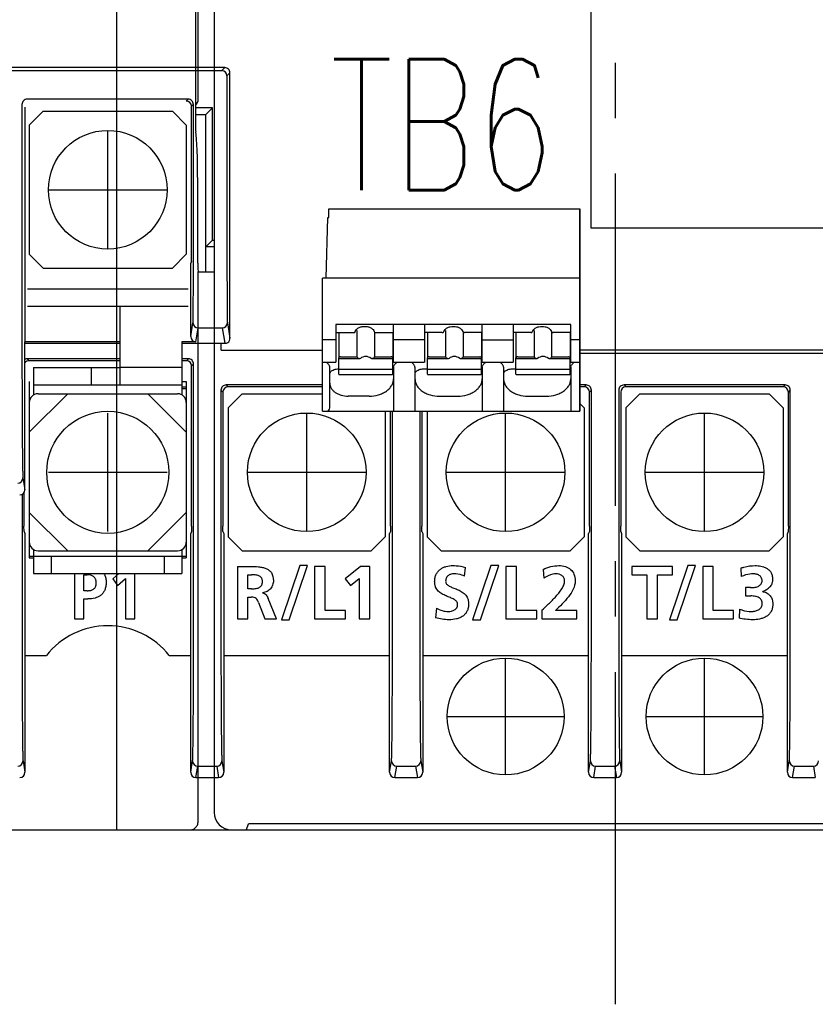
# Model space of a CAD drawing. Header units: millimetres. Extents: x 35 to 881, y -220 to 647.
# Tile 13 of 41: x 334 to 380, y 140 to 196. Entities that reach past the tile are written whole.
import ezdxf

# ---------------------------------------------------------------- set-up
doc = ezdxf.new("R2010")
doc.units = ezdxf.units.MM
doc.linetypes.add('CENTER2', pattern=[28.575, 19.05, -3.175, 3.175, -3.175])
for name, color, linetype in [('10', 3, 'CONTINUOUS'), ('16', 7, 'CENTER2'), ('17', 6, 'CONTINUOUS'), ('19', 2, 'CONTINUOUS')]:
    doc.layers.add(name, color=color, linetype=linetype)
doc.styles.add('STANDARD1', font='romans.shx', dxfattribs={"width": 0.7, "bigfont": 'extfont.shx'})

msp = doc.modelspace()

# ---------------------------------------------------------------- linework, layer by layer
at = {"layer": '10'}
for p, q in [((345.515, 225.639), (345.515, 150.572)), ((344.596, 191.468), (344.596, 207.319)), ((339.937, 149.574), (339.937, 197.557)), ((344.433, 196.963), (344.436, 190.069)), ((345.409, 190.968), (344.436, 190.968)), ((345.409, 190.968), (345.015, 190.574)), ((345.409, 183.377), (345.409, 190.968)), ((345.015, 190.574), (344.436, 190.574)), ((345.015, 190.574), (345.015, 181.574)), ((344.569, 182.069), (344.567, 186.746)), ((345.041, 183.009), (345.409, 183.377)), ((345.515, 183.009), (345.041, 183.009)), ((345.041, 181.574), (345.041, 183.009)), ((345.409, 183.377), (345.515, 183.377)), ((344.596, 181.574), (345.515, 181.574)), ((344.596, 150.074), (344.596, 181.574)), ((347.368, 149.589), (347.48, 149.925)), ((411.55, 149.925), (347.48, 149.925)), ((315.515, 149.574), (421.515, 149.574))]:
    msp.add_line(p, q, dxfattribs=at)
for centre, major_axis, ratio, start_param, end_param in [((344.095, 191.468), (0.475, -0.158), 0.998478, -0.500756, 0.32105), ((344.462, 190.074), (0, 0.5), 0.052408, -4.703662, -3.431657), ((344.41, 186.72), (0, 3), 0.052408, -1.56207, -0.290065), ((344.595, 182.074), (0, 0.5), 0.052408, -4.703662, -3.141593), ((346.516, 150.575), (0.709, 0.709), 0.997265, -3.925621, -2.357564), ((347.068, 149.589), (0.3, 0), 0.052408, -1.570796, -0.017453)]:
    msp.add_ellipse(centre, major_axis=major_axis, ratio=ratio, start_param=start_param, end_param=end_param, dxfattribs=at)
msp.add_open_spline([(344.121, 149.574), (344.148, 149.574), (344.203, 149.578), (344.283, 149.601), (344.36, 149.639), (344.433, 149.693), (344.498, 149.765), (344.551, 149.854), (344.587, 149.959), (344.596, 150.035), (344.596, 150.074)], degree=3, knots=[0, 0, 0, 0, 0.105984, 0.213782, 0.325303, 0.442597, 0.567814, 0.702797, 0.847901, 1, 1, 1, 1], dxfattribs=at)
at = {"layer": '16'}
msp.add_line((368.515, 139.574), (368.515, 287.574), dxfattribs=at)
at = {"layer": '17'}
for p, q in [((367.114, 184.074), (367.114, 199.064)), ((346.115, 193.274), (321.315, 193.274)), ((321.483, 193.105), (345.946, 193.105)), ((346.115, 193.274), (345.946, 193.105)), ((346.415, 192.974), (346.246, 192.805)), ((346.246, 192.805), (346.246, 181.348)), ((346.415, 177.774), (346.415, 192.974)), ((344.019, 191.466), (334.796, 191.466)), ((344.019, 191.466), (343.91, 191.357)), ((334.496, 191.166), (334.496, 176.444)), ((334.651, 191.011), (334.651, 177.557)), ((344.319, 191.166), (344.21, 191.057)), ((344.21, 182.164), (344.21, 191.057)), ((344.319, 181.348), (344.319, 191.166)), ((334.915, 189.974), (335.715, 190.774)), ((335.715, 190.774), (343.115, 190.774)), ((343.115, 190.774), (343.915, 189.974)), ((334.915, 189.974), (334.915, 182.574)), ((339.415, 182.874), (339.415, 189.674)), ((343.915, 189.974), (343.915, 182.574)), ((336.015, 186.274), (342.815, 186.274)), ((352.09, 184.674), (352.09, 185.174)), ((352.09, 185.174), (366.475, 185.174)), ((366.475, 185.174), (366.475, 173.574)), ((366.475, 173.574), (366.475, 185.174)), ((351.931, 181.2), (352.017, 184.674)), ((352.017, 184.674), (352.09, 184.674)), ((382.864, 184.074), (367.114, 184.074)), ((335.715, 181.774), (334.915, 182.574)), ((343.915, 182.574), (343.115, 181.774)), ((335.715, 181.774), (343.115, 181.774)), ((344.21, 182.164), (344.165, 182.074)), ((344.165, 177.858), (344.165, 182.074)), ((351.715, 173.574), (351.715, 181.2)), ((366.475, 181.2), (351.715, 181.2)), ((344.015, 180.574), (334.815, 180.574)), ((344.015, 179.574), (334.815, 179.574)), ((340.115, 175.074), (340.115, 179.574)), ((344.165, 177.858), (344.297, 178.651)), ((346.269, 178.651), (346.415, 177.774)), ((365.945, 178.544), (352.485, 178.544)), ((352.49, 178.554), (352.49, 176.391)), ((355.79, 176.391), (355.79, 178.554)), ((357.57, 178.554), (357.57, 176.391)), ((360.87, 176.391), (360.87, 178.554)), ((362.65, 178.554), (362.65, 176.391)), ((365.95, 176.391), (365.95, 178.554)), ((344.465, 177.557), (344.597, 178.352)), ((344.597, 178.352), (345.969, 178.352)), ((345.969, 178.352), (346.115, 177.474)), ((352.49, 178.087), (353.566, 178.087)), ((352.65, 178.087), (352.65, 176.647)), ((353.566, 178.087), (353.571, 178.088)), ((353.687, 178.195), (353.687, 176.703)), ((354.714, 178.087), (354.708, 178.088)), ((354.712, 176.703), (354.712, 178.087)), ((354.714, 178.087), (355.79, 178.087)), ((355.75, 178.087), (355.75, 176.647)), ((358.587, 178.087), (357.57, 178.087)), ((357.73, 178.087), (357.73, 176.647)), ((358.587, 178.087), (358.598, 178.088)), ((358.638, 178.102), (358.643, 178.104)), ((358.643, 178.104), (358.659, 178.118)), ((358.659, 178.118), (358.676, 178.142)), ((358.676, 178.142), (358.682, 178.156)), ((358.682, 178.156), (358.682, 178.156)), ((358.767, 178.2), (358.767, 176.703)), ((359.757, 178.156), (359.757, 178.156)), ((359.789, 178.11), (359.797, 178.104)), ((359.792, 176.703), (359.792, 178.108)), ((359.797, 178.104), (359.803, 178.1)), ((359.846, 178.088), (359.852, 178.087)), ((360.87, 178.087), (359.852, 178.087)), ((360.83, 178.087), (360.83, 176.647)), ((363.667, 178.087), (362.65, 178.087)), ((362.81, 178.087), (362.81, 176.647)), ((363.667, 178.087), (363.678, 178.088)), ((363.718, 178.102), (363.723, 178.104)), ((363.723, 178.104), (363.739, 178.118)), ((363.739, 178.118), (363.756, 178.142)), ((363.756, 178.142), (363.762, 178.156)), ((363.762, 178.156), (363.762, 178.156)), ((363.847, 178.198), (363.847, 176.703)), ((364.837, 178.156), (364.837, 178.156)), ((364.869, 178.11), (364.877, 178.104)), ((364.872, 176.703), (364.872, 178.108)), ((364.877, 178.104), (364.883, 178.1)), ((364.926, 178.088), (364.932, 178.087)), ((365.95, 178.087), (364.932, 178.087)), ((365.91, 178.087), (365.91, 176.647)), ((334.665, 177.474), (334.651, 177.557)), ((340.115, 177.557), (334.651, 177.557)), ((334.665, 169.074), (334.665, 177.474)), ((334.665, 177.474), (340.115, 177.474)), ((344.465, 177.557), (343.665, 177.557)), ((343.665, 177.557), (343.665, 174.506)), ((343.665, 177.474), (346.115, 177.474)), ((345.915, 177.074), (345.915, 177.474)), ((352.49, 177.663), (351.715, 177.663)), ((357.57, 177.663), (355.79, 177.663)), ((360.87, 177.663), (362.65, 177.663)), ((366.475, 177.663), (365.95, 177.663)), ((345.915, 177.074), (351.715, 177.074)), ((352.75, 176.703), (353.687, 176.703)), ((354.712, 176.703), (355.65, 176.703)), ((357.83, 176.703), (358.767, 176.703)), ((359.792, 176.703), (360.73, 176.703)), ((362.91, 176.703), (363.847, 176.703)), ((364.872, 176.703), (365.81, 176.703)), ((404.315, 177.074), (366.475, 177.074)), ((366.475, 176.909), (414.351, 176.909)), ((334.801, 176.583), (334.91, 176.474)), ((340.115, 176.583), (334.801, 176.583)), ((340.115, 176.474), (334.91, 176.474)), ((344.029, 176.583), (343.665, 176.583)), ((343.92, 176.474), (343.665, 176.474)), ((344.029, 176.583), (343.92, 176.474)), ((344.329, 176.283), (344.22, 176.174)), ((344.22, 166.984), (344.22, 176.174)), ((344.329, 160.217), (344.329, 176.283)), ((351.715, 176.391), (352.49, 176.391)), ((352.65, 175.696), (352.65, 176.633)), ((353.845, 176.588), (352.65, 176.588)), ((353.891, 176.597), (353.845, 176.588)), ((354.555, 176.588), (354.508, 176.597)), ((355.75, 176.588), (354.555, 176.588)), ((355.75, 176.633), (355.75, 176.588)), ((355.75, 175.696), (355.75, 176.567)), ((355.79, 176.391), (357.57, 176.391)), ((357.73, 175.696), (357.73, 176.633)), ((358.925, 176.588), (357.73, 176.588)), ((358.971, 176.597), (358.925, 176.588)), ((359.635, 176.588), (359.588, 176.597)), ((360.83, 176.588), (359.635, 176.588)), ((360.83, 176.633), (360.83, 176.588)), ((360.83, 175.696), (360.83, 176.567)), ((360.87, 176.391), (362.65, 176.391)), ((362.81, 175.696), (362.81, 176.633)), ((364.005, 176.588), (362.81, 176.588)), ((364.051, 176.597), (364.005, 176.588)), ((364.715, 176.588), (364.668, 176.597)), ((365.91, 176.588), (364.715, 176.588)), ((365.91, 176.633), (365.91, 176.588)), ((365.91, 175.696), (365.91, 176.567)), ((365.95, 176.391), (366.475, 176.391)), ((335.165, 176.074), (335.165, 174.506)), ((335.165, 176.074), (340.115, 176.074)), ((338.478, 175.074), (338.478, 176.074)), ((343.665, 176.074), (340.115, 176.074)), ((352.14, 173.774), (352.14, 176.101)), ((352.64, 176.008), (352.65, 176.008)), ((355.75, 175.968), (352.65, 175.968)), ((352.65, 175.696), (352.659, 175.689)), ((352.659, 175.689), (355.74, 175.689)), ((355.741, 175.689), (355.75, 175.696)), ((355.79, 176.101), (355.79, 173.574)), ((357.02, 176.101), (357.02, 173.574)), ((357.52, 176.008), (357.73, 176.008)), ((360.83, 175.968), (357.73, 175.968)), ((357.73, 175.696), (357.739, 175.689)), ((357.739, 175.689), (360.82, 175.689)), ((360.821, 175.689), (360.83, 175.696)), ((360.87, 176.101), (360.87, 173.574)), ((362.1, 176.101), (362.1, 173.574)), ((362.6, 176.008), (362.81, 176.008)), ((365.91, 175.968), (362.81, 175.968)), ((362.81, 175.696), (362.819, 175.689)), ((362.819, 175.689), (365.9, 175.689)), ((365.901, 175.689), (365.91, 175.696)), ((365.95, 176.101), (365.95, 173.574)), ((334.915, 175.274), (334.915, 165.174)), ((343.665, 175.074), (335.165, 175.074)), ((343.665, 175.274), (343.915, 175.274)), ((343.915, 175.274), (343.915, 165.174)), ((351.715, 175.083), (346.201, 175.083)), ((346.201, 175.083), (346.31, 174.974)), ((366.829, 175.083), (366.475, 175.083)), ((366.829, 175.083), (366.72, 174.974)), ((378.229, 175.083), (369.001, 175.083)), ((369.001, 175.083), (369.11, 174.974)), ((378.229, 175.083), (378.12, 174.974)), ((334.915, 172.374), (337.115, 174.574)), ((335.415, 174.574), (343.415, 174.574)), ((343.915, 172.374), (341.715, 174.574)), ((343.665, 174.974), (343.915, 174.974)), ((343.665, 174.874), (343.915, 174.874)), ((345.901, 174.783), (346.01, 174.674)), ((345.901, 174.783), (345.901, 160.217)), ((346.01, 174.674), (346.01, 166.984)), ((351.715, 174.974), (346.31, 174.974)), ((346.315, 173.774), (347.115, 174.574)), ((347.115, 174.574), (351.715, 174.574)), ((354.39, 174.44), (353.19, 174.44)), ((358.42, 174.44), (359.47, 174.44)), ((363.5, 174.44), (364.55, 174.44)), ((366.72, 174.974), (366.475, 174.974)), ((367.129, 174.783), (367.02, 174.674)), ((367.02, 166.984), (367.02, 174.674)), ((367.129, 160.217), (367.129, 174.783)), ((368.701, 174.783), (368.701, 160.217)), ((368.81, 174.674), (368.81, 166.984)), ((378.12, 174.974), (369.11, 174.974)), ((369.115, 173.774), (369.915, 174.574)), ((369.915, 174.574), (377.315, 174.574)), ((377.315, 174.574), (378.115, 173.774)), ((378.529, 174.783), (378.42, 174.674)), ((378.42, 166.984), (378.42, 174.674)), ((378.529, 160.217), (378.529, 174.783)), ((378.529, 167.421), (378.529, 174.783)), ((366.475, 174.014), (366.715, 173.774)), ((339.415, 166.674), (339.415, 173.474)), ((346.315, 173.774), (346.315, 166.374)), ((350.815, 166.674), (350.815, 173.474)), ((351.715, 173.574), (366.475, 173.574)), ((355.315, 173.574), (355.315, 166.374)), ((355.62, 166.984), (355.62, 173.574)), ((355.729, 160.217), (355.729, 173.574)), ((357.301, 173.574), (357.301, 160.217)), ((357.41, 173.574), (357.41, 166.984)), ((357.715, 173.574), (357.715, 166.374)), ((362.215, 166.674), (362.215, 173.474)), ((366.715, 173.774), (366.715, 166.374)), ((369.115, 173.774), (369.115, 166.374)), ((373.615, 166.674), (373.615, 173.474)), ((378.115, 173.774), (378.115, 166.374)), ((336.015, 170.074), (342.815, 170.074)), ((347.415, 170.074), (354.215, 170.074)), ((358.815, 170.074), (365.615, 170.074)), ((370.215, 170.074), (377.015, 170.074)), ((334.552, 169.753), (334.665, 169.074)), ((334.501, 168.806), (334.501, 160.217)), ((334.61, 168.901), (334.61, 166.984)), ((334.915, 167.774), (337.115, 165.574)), ((343.915, 167.774), (341.715, 165.574)), ((334.612, 166.678), (334.61, 166.984)), ((334.612, 166.678), (334.665, 166.574)), ((334.665, 166.574), (334.665, 152.874)), ((344.217, 166.678), (344.165, 166.574)), ((344.165, 152.874), (344.165, 166.574)), ((344.22, 166.984), (344.217, 166.678)), ((346.012, 166.678), (346.01, 166.984)), ((346.012, 166.678), (346.065, 166.574)), ((346.065, 166.574), (346.065, 152.874)), ((355.617, 166.678), (355.565, 166.574)), ((355.565, 152.874), (355.565, 166.574)), ((355.62, 166.984), (355.617, 166.678)), ((357.412, 166.678), (357.41, 166.984)), ((357.412, 166.678), (357.465, 166.574)), ((357.465, 166.574), (357.465, 152.874)), ((367.017, 166.678), (366.965, 166.574)), ((366.965, 152.874), (366.965, 166.574)), ((367.02, 166.984), (367.017, 166.678)), ((368.812, 166.678), (368.81, 166.984)), ((368.812, 166.678), (368.865, 166.574)), ((368.865, 166.574), (368.865, 152.874)), ((378.417, 166.678), (378.365, 166.574)), ((378.365, 152.874), (378.365, 166.574)), ((378.42, 166.984), (378.417, 166.678)), ((347.115, 165.574), (346.315, 166.374)), ((355.315, 166.374), (354.515, 165.574)), ((358.515, 165.574), (357.715, 166.374)), ((366.715, 166.374), (365.915, 165.574)), ((369.915, 165.574), (369.115, 166.374)), ((378.115, 166.374), (377.315, 165.574)), ((335.165, 165.641), (335.165, 164.274)), ((335.415, 165.574), (343.415, 165.574)), ((343.665, 165.641), (343.665, 164.274)), ((347.115, 165.574), (354.515, 165.574)), ((358.515, 165.574), (365.915, 165.574)), ((369.915, 165.574), (377.315, 165.574)), ((334.915, 165.274), (343.915, 165.274)), ((334.915, 165.174), (335.165, 165.174)), ((336.165, 165.274), (336.165, 164.274)), ((342.665, 164.274), (342.665, 165.274)), ((343.665, 165.174), (343.915, 165.174)), ((335.165, 164.274), (343.665, 164.274)), ((337.507, 164.274), (337.507, 161.671)), ((340.043, 164.274), (339.701, 163.968)), ((340.97, 161.671), (340.97, 164.274)), ((346.842, 164.673), (347.588, 164.673)), ((346.842, 164.673), (346.842, 161.671)), ((350.415, 164.725), (349.366, 161.62)), ((349.813, 161.62), (350.863, 164.725)), ((350.863, 164.725), (350.415, 164.725)), ((351.873, 164.673), (351.271, 164.673)), ((351.271, 164.673), (351.271, 161.671)), ((351.873, 162.144), (351.873, 164.673)), ((353.894, 164.673), (353.016, 163.968)), ((354.427, 164.673), (353.894, 164.673)), ((354.427, 161.671), (354.427, 164.673)), ((359.861, 164.123), (359.916, 164.617)), ((361.374, 164.725), (360.324, 161.62)), ((360.772, 161.62), (361.821, 164.725)), ((361.821, 164.725), (361.374, 164.725)), ((362.831, 164.673), (362.229, 164.673)), ((362.229, 164.673), (362.229, 161.671)), ((362.831, 162.144), (362.831, 164.673)), ((364.368, 164.51), (364.415, 164.011)), ((371.78, 164.673), (369.457, 164.673)), ((369.457, 164.673), (369.457, 164.2)), ((372.659, 164.725), (371.609, 161.62)), ((371.78, 164.2), (371.78, 164.673)), ((372.057, 161.62), (373.106, 164.725)), ((373.106, 164.725), (372.659, 164.725)), ((374.116, 164.673), (373.514, 164.673)), ((373.514, 164.673), (373.514, 161.671)), ((374.116, 162.144), (374.116, 164.673)), ((375.688, 164.574), (375.722, 164.093)), ((338.049, 164.2), (338.238, 164.2)), ((338.049, 163.284), (338.049, 164.2)), ((339.701, 163.968), (339.972, 163.577)), ((339.972, 163.577), (340.428, 163.989)), ((340.428, 163.989), (340.428, 161.671)), ((347.444, 164.2), (347.642, 164.2)), ((347.444, 163.392), (347.444, 164.2)), ((353.016, 163.968), (353.317, 163.577)), ((353.317, 163.577), (353.825, 163.989)), ((353.825, 163.989), (353.825, 161.671)), ((369.457, 164.2), (370.318, 164.2)), ((370.318, 164.2), (370.318, 161.671)), ((370.92, 164.2), (371.78, 164.2)), ((370.92, 161.671), (370.92, 164.2)), ((338.238, 163.284), (338.049, 163.284)), ((347.642, 163.392), (347.444, 163.392)), ((348.287, 163.155), (348.287, 163.164)), ((376.247, 163.461), (375.971, 163.461)), ((375.971, 163.461), (375.971, 162.987)), ((376.956, 163.228), (376.956, 163.237)), ((338.049, 162.811), (338.277, 162.811)), ((338.049, 161.671), (338.049, 162.811)), ((347.444, 162.918), (347.638, 162.918)), ((347.444, 161.671), (347.444, 162.918)), ((348.055, 162.609), (348.416, 161.671)), ((349.087, 161.671), (348.606, 162.845)), ((375.971, 162.987), (376.264, 162.987)), ((353.038, 162.144), (351.873, 162.144)), ((353.038, 161.671), (353.038, 162.144)), ((358.252, 162.278), (358.196, 161.736)), ((363.997, 162.144), (362.831, 162.144)), ((363.997, 161.671), (363.997, 162.144)), ((364.299, 162.175), (364.299, 161.671)), ((366.295, 162.144), (365.069, 162.144)), ((366.295, 161.671), (366.295, 162.144)), ((375.282, 162.144), (374.116, 162.144)), ((375.282, 161.671), (375.282, 162.144)), ((375.627, 162.23), (375.593, 161.718)), ((337.507, 161.671), (338.049, 161.671)), ((340.428, 161.671), (340.97, 161.671)), ((346.842, 161.671), (347.444, 161.671)), ((348.416, 161.671), (349.087, 161.671)), ((349.366, 161.62), (349.813, 161.62)), ((351.271, 161.671), (353.038, 161.671)), ((353.825, 161.671), (354.427, 161.671)), ((360.324, 161.62), (360.772, 161.62)), ((362.229, 161.671), (363.997, 161.671)), ((364.299, 161.671), (366.295, 161.671)), ((370.318, 161.671), (370.92, 161.671)), ((371.609, 161.62), (372.057, 161.62)), ((373.514, 161.671), (375.282, 161.671)), ((334.665, 159.574), (335.892, 159.574)), ((342.938, 159.574), (344.165, 159.574)), ((346.065, 159.574), (355.565, 159.574)), ((357.465, 159.574), (366.965, 159.574)), ((362.215, 152.724), (362.215, 159.424)), ((368.865, 159.574), (378.365, 159.574)), ((373.615, 152.724), (373.615, 159.424)), ((358.865, 156.074), (365.565, 156.074)), ((370.265, 156.074), (376.965, 156.074)), ((334.556, 153.526), (334.665, 152.874)), ((344.165, 152.874), (344.273, 153.526)), ((344.465, 152.574), (344.573, 153.227)), ((344.573, 153.227), (345.656, 153.227)), ((345.656, 153.227), (345.765, 152.574)), ((345.956, 153.526), (346.065, 152.874)), ((355.565, 152.874), (355.673, 153.526)), ((355.865, 152.574), (355.973, 153.227)), ((355.973, 153.227), (357.056, 153.227)), ((357.056, 153.227), (357.165, 152.574)), ((357.356, 153.526), (357.465, 152.874)), ((366.965, 152.874), (367.073, 153.526)), ((367.265, 152.574), (367.373, 153.227)), ((367.373, 153.227), (368.456, 153.227)), ((368.456, 153.227), (368.565, 152.574)), ((368.756, 153.526), (368.865, 152.874)), ((378.365, 152.874), (378.473, 153.526)), ((378.665, 152.574), (378.773, 153.227)), ((378.773, 153.227), (379.856, 153.227)), ((379.856, 153.227), (379.965, 152.574)), ((344.465, 152.574), (345.765, 152.574)), ((355.865, 152.574), (357.165, 152.574)), ((367.265, 152.574), (368.565, 152.574)), ((378.665, 152.574), (379.965, 152.574))]:
    msp.add_line(p, q, dxfattribs=at)
for points in [[(358.598, 178.088), (358.608, 178.089), (358.618, 178.092)], [(358.618, 178.092), (358.628, 178.096), (358.638, 178.102)], [(359.757, 178.156), (359.759, 178.151), (359.767, 178.135), (359.777, 178.121), (359.789, 178.11)], [(359.803, 178.1), (359.824, 178.091), (359.846, 178.088)], [(363.678, 178.088), (363.688, 178.089), (363.698, 178.092)], [(363.698, 178.092), (363.708, 178.096), (363.718, 178.102)], [(364.837, 178.156), (364.839, 178.151), (364.847, 178.135), (364.857, 178.121), (364.869, 178.11)], [(364.883, 178.1), (364.904, 178.091), (364.926, 178.088)]]:
    msp.add_lwpolyline(points, dxfattribs=at)
for centre, radius in [((339.415, 186.274), 3.4), ((339.415, 170.074), 3.5), ((350.815, 170.074), 3.4), ((362.215, 170.074), 3.4), ((373.615, 170.074), 3.4), ((362.215, 156.074), 3.35), ((373.615, 156.074), 3.35)]:
    msp.add_circle(centre, radius, dxfattribs=at)
for centre, radius, start, end in [((345.946, 192.805), 0.3, 0.0053, 89.9947), ((346.115, 192.974), 0.3, 359.9992, 90.0008), ((334.796, 191.166), 0.3, 89.993, 180.007), ((344.019, 191.166), 0.3, 359.993, 90.007), ((344.597, 178.652), 0.3, 180.0727, 270.009), ((345.969, 178.652), 0.3, 269.991, 359.9273), ((334.801, 176.283), 0.3, 89.995, 116.9632), ((344.029, 176.283), 0.3, 359.993, 90.007), ((355.588, 175.696), 0.205, 24.6065, 25.3266), ((360.668, 175.696), 0.205, 24.6065, 25.3266), ((365.748, 175.696), 0.205, 24.6065, 25.3266), ((346.201, 174.783), 0.3, 89.993, 180.007), ((366.829, 174.783), 0.3, 359.993, 90.007), ((369.001, 174.783), 0.3, 89.993, 180.007), ((378.229, 174.783), 0.3, 359.993, 90.007), ((335.415, 174.074), 0.5, 90, 180), ((343.415, 174.074), 0.5, 0, 90), ((351.94, 173.774), 0.2, 270, 0), ((334.252, 169.753), 0.3, 269.991, 359.9273), ((335.415, 166.074), 0.5, 180, 270), ((343.415, 166.074), 0.5, 270, 0), ((339.415, 156.774), 4.5, 38.4786, 141.5214), ((334.256, 153.527), 0.3, 269.9908, 359.9276), ((344.573, 153.527), 0.3, 180.0724, 270.0092), ((345.656, 153.527), 0.3, 269.9908, 359.9276), ((355.973, 153.527), 0.3, 180.0724, 270.0092), ((357.056, 153.527), 0.3, 269.9908, 359.9276), ((367.373, 153.527), 0.3, 180.0724, 270.0092), ((368.456, 153.527), 0.3, 269.9908, 359.9276), ((378.773, 153.527), 0.3, 180.0724, 270.0092), ((379.856, 153.527), 0.3, 269.9908, 359.9276)]:
    msp.add_arc(centre, radius, start, end, dxfattribs=at)
for centre, major_axis, ratio, start_param, end_param in [((343.91, 191.057), (-0.212, -0.212), 0.999924, 2.356233, 3.91159), ((344.465, 177.858), (0.049, 0.296), 0.998592, -4.547156, -2.976816), ((346.158, 177.516), (0.303, 0.006), 0.140038, -1.715177, -1.363944), ((346.117, 177.758), (-0.049, 0.296), 0.998592, -2.955136, -1.923134), ((346.265, 176.873), (0.143, 0.949), 0.048886, -0.50169, -0.314585), ((354.2, 176.034), (0, 0.68), 0.809289, 5.687939, 6.878432), ((359.28, 176.034), (0, 0.68), 0.809289, 5.687939, 6.878432), ((364.36, 176.034), (0, 0.68), 0.809289, 5.687939, 6.878432), ((334.91, 176.174), (0.212, -0.212), 0.999924, 2.356233, 3.314862), ((343.92, 176.174), (-0.212, -0.212), 0.999924, 2.356233, 3.926953), ((346.31, 174.674), (0.212, -0.212), 0.999924, 2.356233, 3.926953), ((366.72, 174.674), (-0.212, -0.212), 0.999924, 2.356233, 3.926953), ((369.11, 174.674), (0.212, -0.212), 0.999924, 2.356233, 3.926953), ((378.12, 174.674), (-0.212, -0.212), 0.999924, 2.356233, 3.926953), ((334.365, 169.074), (-0.049, 0.296), 0.998592, -3.306369, -1.736029), ((334.365, 152.874), (-0.049, 0.296), 0.998592, -3.306369, -1.736029), ((344.465, 152.874), (0.049, 0.296), 0.998592, -4.547156, -2.976816), ((345.765, 152.874), (-0.049, 0.296), 0.998592, -3.306369, -1.736029), ((355.865, 152.874), (0.049, 0.296), 0.998592, -4.547156, -2.976816), ((357.165, 152.874), (-0.049, 0.296), 0.998592, -3.306369, -1.736029), ((367.265, 152.874), (0.049, 0.296), 0.998592, -4.547156, -2.976816), ((368.565, 152.874), (-0.049, 0.296), 0.998592, -3.306369, -1.736029), ((378.665, 152.874), (0.049, 0.296), 0.998592, -4.547156, -2.976816)]:
    msp.add_ellipse(centre, major_axis=major_axis, ratio=ratio, start_param=start_param, end_param=end_param, dxfattribs=at)
for points, knots in [([(344.297, 178.651), (344.298, 178.655), (344.298, 178.663), (344.299, 178.679), (344.3, 178.701), (344.302, 178.742), (344.304, 178.807), (344.306, 178.903), (344.308, 179.021), (344.31, 179.16), (344.311, 179.318), (344.313, 179.495), (344.314, 179.688), (344.316, 179.974), (344.318, 180.359), (344.319, 180.844), (344.319, 181.178), (344.319, 181.348)], [0, 0, 0, 0, 0.003635, 0.009503, 0.017597, 0.027899, 0.055037, 0.090675, 0.134494, 0.1861, 0.24503, 0.310754, 0.38268, 0.460162, 0.628958, 0.811083, 1, 1, 1, 1]), ([(346.246, 181.348), (346.246, 181.178), (346.247, 180.844), (346.248, 180.359), (346.25, 179.974), (346.251, 179.688), (346.253, 179.495), (346.254, 179.318), (346.256, 179.16), (346.258, 179.021), (346.26, 178.903), (346.262, 178.807), (346.264, 178.742), (346.265, 178.701), (346.266, 178.679), (346.267, 178.663), (346.268, 178.655), (346.269, 178.651)], [0, 0, 0, 0, 0.188911, 0.371035, 0.539832, 0.617314, 0.689241, 0.754965, 0.813896, 0.865503, 0.909322, 0.944961, 0.972099, 0.982402, 0.990497, 0.996365, 1, 1, 1, 1]), ([(353.599, 178.145), (353.611, 178.186), (353.646, 178.245), (353.715, 178.31), (353.808, 178.372), (353.951, 178.426), (354.14, 178.448), (354.329, 178.426), (354.472, 178.372), (354.565, 178.31), (354.633, 178.245), (354.669, 178.186), (354.681, 178.145)], [0, 0, 0, 0, 0.096802, 0.15338, 0.215418, 0.352499, 0.499986, 0.647476, 0.784566, 0.846609, 0.90319, 1, 1, 1, 1]), ([(358.682, 178.156), (358.695, 178.195), (358.748, 178.276), (358.872, 178.367), (359.035, 178.427), (359.22, 178.448), (359.405, 178.427), (359.568, 178.367), (359.692, 178.276), (359.744, 178.195), (359.757, 178.156)], [0, 0, 0, 0, 0.097735, 0.216504, 0.353305, 0.499987, 0.646673, 0.783484, 0.902261, 1, 1, 1, 1]), ([(363.762, 178.156), (363.775, 178.195), (363.828, 178.276), (363.952, 178.367), (364.115, 178.427), (364.3, 178.448), (364.485, 178.427), (364.648, 178.367), (364.772, 178.276), (364.824, 178.195), (364.837, 178.156)], [0, 0, 0, 0, 0.097735, 0.216504, 0.353305, 0.499987, 0.646673, 0.783484, 0.902261, 1, 1, 1, 1]), ([(358.587, 178.087), (358.589, 178.087), (358.595, 178.088), (358.601, 178.088), (358.605, 178.089)], [0, 0, 0, 0, 0.284275, 1, 1, 1, 1]), ([(358.621, 178.093), (358.623, 178.094), (358.629, 178.096), (358.635, 178.099), (358.639, 178.102)], [0, 0, 0, 0, 0.24286, 1, 1, 1, 1]), ([(363.667, 178.087), (363.669, 178.087), (363.675, 178.088), (363.681, 178.088), (363.685, 178.089)], [0, 0, 0, 0, 0.284275, 1, 1, 1, 1]), ([(363.701, 178.093), (363.703, 178.094), (363.709, 178.096), (363.715, 178.099), (363.719, 178.102)], [0, 0, 0, 0, 0.24286, 1, 1, 1, 1]), ([(352.75, 176.703), (352.739, 176.703), (352.717, 176.7), (352.687, 176.689), (352.664, 176.671), (352.654, 176.655), (352.652, 176.647)], [0, 0, 0, 0, 0.281029, 0.546665, 0.786462, 1, 1, 1, 1]), ([(353.726, 176.647), (353.722, 176.651), (353.708, 176.669), (353.696, 176.688), (353.687, 176.703)], [0, 0, 0, 0, 0.255158, 1, 1, 1, 1]), ([(354.712, 176.703), (354.709, 176.698), (354.698, 176.678), (354.685, 176.66), (354.674, 176.647)], [0, 0, 0, 0, 0.245282, 1, 1, 1, 1]), ([(355.735, 176.669), (355.73, 176.674), (355.706, 176.695), (355.674, 176.703), (355.65, 176.703)], [0, 0, 0, 0, 0.227819, 1, 1, 1, 1]), ([(357.83, 176.703), (357.819, 176.703), (357.797, 176.7), (357.767, 176.689), (357.744, 176.671), (357.734, 176.655), (357.732, 176.647)], [0, 0, 0, 0, 0.281029, 0.546665, 0.786462, 1, 1, 1, 1]), ([(358.806, 176.647), (358.802, 176.651), (358.788, 176.669), (358.776, 176.688), (358.767, 176.703)], [0, 0, 0, 0, 0.255158, 1, 1, 1, 1]), ([(359.792, 176.703), (359.789, 176.698), (359.778, 176.678), (359.765, 176.66), (359.754, 176.647)], [0, 0, 0, 0, 0.245282, 1, 1, 1, 1]), ([(360.815, 176.669), (360.81, 176.674), (360.786, 176.695), (360.754, 176.703), (360.73, 176.703)], [0, 0, 0, 0, 0.227819, 1, 1, 1, 1]), ([(362.91, 176.703), (362.899, 176.703), (362.877, 176.7), (362.847, 176.689), (362.824, 176.671), (362.814, 176.655), (362.812, 176.647)], [0, 0, 0, 0, 0.281029, 0.546665, 0.786462, 1, 1, 1, 1]), ([(363.886, 176.647), (363.882, 176.651), (363.868, 176.669), (363.856, 176.688), (363.847, 176.703)], [0, 0, 0, 0, 0.255158, 1, 1, 1, 1]), ([(364.872, 176.703), (364.869, 176.698), (364.858, 176.678), (364.845, 176.66), (364.834, 176.647)], [0, 0, 0, 0, 0.245282, 1, 1, 1, 1]), ([(365.895, 176.669), (365.89, 176.674), (365.866, 176.695), (365.834, 176.703), (365.81, 176.703)], [0, 0, 0, 0, 0.227819, 1, 1, 1, 1]), ([(334.496, 176.444), (334.496, 176.022), (334.497, 175.195), (334.5, 173.99), (334.504, 173.035), (334.509, 172.325), (334.512, 171.845), (334.516, 171.407), (334.52, 171.014), (334.525, 170.669), (334.53, 170.377), (334.534, 170.167), (334.538, 170.027), (334.541, 169.944), (334.543, 169.875), (334.546, 169.821), (334.548, 169.782), (334.55, 169.761), (334.552, 169.753)], [0, 0, 0, 0, 0.18891, 0.371035, 0.539834, 0.617316, 0.689243, 0.754967, 0.813898, 0.865505, 0.909324, 0.944963, 0.959611, 0.972101, 0.982403, 0.990497, 0.996365, 1, 1, 1, 1]), ([(352.14, 176.101), (352.14, 176.114), (352.135, 176.141), (352.113, 176.196), (352.071, 176.261), (352.01, 176.329), (351.963, 176.368), (351.94, 176.384)], [0, 0, 0, 0, 0.105703, 0.228634, 0.493869, 0.756, 1, 1, 1, 1]), ([(352.652, 176.647), (352.652, 176.645), (352.65, 176.641), (352.65, 176.636), (352.65, 176.633)], [0, 0, 0, 0, 0.26359, 1, 1, 1, 1]), ([(353.845, 176.588), (353.823, 176.588), (353.778, 176.599), (353.741, 176.628), (353.726, 176.647)], [0, 0, 0, 0, 0.474174, 1, 1, 1, 1]), ([(354.674, 176.647), (354.658, 176.628), (354.622, 176.599), (354.576, 176.588), (354.555, 176.588)], [0, 0, 0, 0, 0.525826, 1, 1, 1, 1]), ([(355.748, 176.647), (355.747, 176.649), (355.744, 176.657), (355.739, 176.664), (355.735, 176.669)], [0, 0, 0, 0, 0.240887, 1, 1, 1, 1]), ([(355.75, 176.633), (355.75, 176.634), (355.75, 176.638), (355.749, 176.643), (355.748, 176.647)], [0, 0, 0, 0, 0.237438, 1, 1, 1, 1]), ([(355.79, 176.101), (355.79, 176.114), (355.795, 176.141), (355.816, 176.196), (355.859, 176.261), (355.92, 176.329), (355.966, 176.368), (355.99, 176.384)], [0, 0, 0, 0, 0.105703, 0.228635, 0.49387, 0.756003, 1, 1, 1, 1]), ([(357.02, 176.101), (357.02, 176.114), (357.015, 176.141), (356.993, 176.196), (356.951, 176.261), (356.89, 176.329), (356.843, 176.368), (356.82, 176.384)], [0, 0, 0, 0, 0.105703, 0.228634, 0.493869, 0.756, 1, 1, 1, 1]), ([(357.732, 176.647), (357.732, 176.645), (357.73, 176.641), (357.73, 176.636), (357.73, 176.633)], [0, 0, 0, 0, 0.26359, 1, 1, 1, 1]), ([(358.925, 176.588), (358.903, 176.588), (358.858, 176.599), (358.821, 176.628), (358.806, 176.647)], [0, 0, 0, 0, 0.474174, 1, 1, 1, 1]), ([(359.754, 176.647), (359.738, 176.628), (359.702, 176.599), (359.656, 176.588), (359.635, 176.588)], [0, 0, 0, 0, 0.525826, 1, 1, 1, 1]), ([(360.828, 176.647), (360.827, 176.649), (360.824, 176.657), (360.819, 176.664), (360.815, 176.669)], [0, 0, 0, 0, 0.240887, 1, 1, 1, 1]), ([(360.83, 176.633), (360.83, 176.634), (360.83, 176.638), (360.829, 176.643), (360.828, 176.647)], [0, 0, 0, 0, 0.237438, 1, 1, 1, 1]), ([(360.87, 176.101), (360.87, 176.114), (360.875, 176.141), (360.896, 176.196), (360.939, 176.261), (361, 176.329), (361.046, 176.368), (361.07, 176.384)], [0, 0, 0, 0, 0.105703, 0.228635, 0.49387, 0.756003, 1, 1, 1, 1]), ([(362.1, 176.101), (362.1, 176.114), (362.095, 176.141), (362.073, 176.196), (362.031, 176.261), (361.97, 176.329), (361.923, 176.368), (361.9, 176.384)], [0, 0, 0, 0, 0.105703, 0.228634, 0.493869, 0.756, 1, 1, 1, 1]), ([(362.812, 176.647), (362.812, 176.645), (362.81, 176.641), (362.81, 176.636), (362.81, 176.633)], [0, 0, 0, 0, 0.26359, 1, 1, 1, 1]), ([(364.005, 176.588), (363.983, 176.588), (363.938, 176.599), (363.901, 176.628), (363.886, 176.647)], [0, 0, 0, 0, 0.474174, 1, 1, 1, 1]), ([(364.834, 176.647), (364.818, 176.628), (364.782, 176.599), (364.736, 176.588), (364.715, 176.588)], [0, 0, 0, 0, 0.525826, 1, 1, 1, 1]), ([(365.908, 176.647), (365.907, 176.649), (365.904, 176.657), (365.899, 176.664), (365.895, 176.669)], [0, 0, 0, 0, 0.240887, 1, 1, 1, 1]), ([(365.91, 176.633), (365.91, 176.634), (365.91, 176.638), (365.909, 176.643), (365.908, 176.647)], [0, 0, 0, 0, 0.237438, 1, 1, 1, 1]), ([(365.95, 176.101), (365.95, 176.114), (365.955, 176.141), (365.976, 176.196), (366.019, 176.261), (366.08, 176.329), (366.126, 176.368), (366.15, 176.384)], [0, 0, 0, 0, 0.105703, 0.228635, 0.49387, 0.756003, 1, 1, 1, 1]), ([(352.14, 175.713), (352.14, 175.735), (352.152, 175.786), (352.183, 175.828), (352.203, 175.85)], [0, 0, 0, 0, 0.429785, 1, 1, 1, 1]), ([(352.203, 175.85), (352.225, 175.873), (352.282, 175.918), (352.425, 175.987), (352.553, 176.008), (352.64, 176.008)], [0, 0, 0, 0, 0.205858, 0.449462, 1, 1, 1, 1]), ([(355.754, 175.816), (355.756, 175.813), (355.763, 175.803), (355.769, 175.792), (355.773, 175.784)], [0, 0, 0, 0, 0.26312, 1, 1, 1, 1]), ([(355.774, 175.782), (355.775, 175.779), (355.779, 175.77), (355.782, 175.761), (355.784, 175.754)], [0, 0, 0, 0, 0.261379, 1, 1, 1, 1]), ([(355.784, 175.754), (355.785, 175.75), (355.788, 175.737), (355.79, 175.723), (355.79, 175.713)], [0, 0, 0, 0, 0.262725, 1, 1, 1, 1]), ([(357.02, 175.713), (357.02, 175.735), (357.032, 175.786), (357.063, 175.828), (357.083, 175.85)], [0, 0, 0, 0, 0.429785, 1, 1, 1, 1]), ([(357.083, 175.85), (357.105, 175.873), (357.162, 175.918), (357.305, 175.987), (357.433, 176.008), (357.52, 176.008)], [0, 0, 0, 0, 0.205858, 0.449462, 1, 1, 1, 1]), ([(360.834, 175.816), (360.836, 175.813), (360.843, 175.803), (360.849, 175.792), (360.853, 175.784)], [0, 0, 0, 0, 0.26312, 1, 1, 1, 1]), ([(360.854, 175.782), (360.855, 175.779), (360.859, 175.77), (360.862, 175.761), (360.864, 175.754)], [0, 0, 0, 0, 0.261379, 1, 1, 1, 1]), ([(360.864, 175.754), (360.865, 175.75), (360.868, 175.737), (360.87, 175.723), (360.87, 175.713)], [0, 0, 0, 0, 0.262725, 1, 1, 1, 1]), ([(362.1, 175.713), (362.1, 175.735), (362.112, 175.786), (362.143, 175.828), (362.163, 175.85)], [0, 0, 0, 0, 0.429785, 1, 1, 1, 1]), ([(362.163, 175.85), (362.185, 175.873), (362.242, 175.918), (362.385, 175.987), (362.513, 176.008), (362.6, 176.008)], [0, 0, 0, 0, 0.205858, 0.449462, 1, 1, 1, 1]), ([(365.914, 175.816), (365.916, 175.813), (365.923, 175.803), (365.929, 175.792), (365.933, 175.784)], [0, 0, 0, 0, 0.26312, 1, 1, 1, 1]), ([(365.934, 175.782), (365.935, 175.779), (365.939, 175.77), (365.942, 175.761), (365.944, 175.754)], [0, 0, 0, 0, 0.261379, 1, 1, 1, 1]), ([(365.944, 175.754), (365.945, 175.75), (365.948, 175.737), (365.95, 175.723), (365.95, 175.713)], [0, 0, 0, 0, 0.262725, 1, 1, 1, 1]), ([(352.14, 175.182), (352.14, 175.133), (352.154, 175.034), (352.216, 174.892), (352.315, 174.763), (352.447, 174.65), (352.607, 174.559), (352.853, 174.467), (353.055, 174.44), (353.19, 174.44)], [0, 0, 0, 0, 0.10337, 0.210472, 0.32421, 0.44602, 0.576055, 0.713202, 1, 1, 1, 1]), ([(354.39, 174.44), (354.57, 174.44), (354.839, 174.476), (355.166, 174.599), (355.38, 174.721), (355.556, 174.871), (355.688, 175.043), (355.771, 175.232), (355.79, 175.365), (355.79, 175.43)], [0, 0, 0, 0, 0.286798, 0.423945, 0.55398, 0.67579, 0.789528, 0.89663, 1, 1, 1, 1]), ([(357.02, 175.43), (357.02, 175.365), (357.039, 175.232), (357.121, 175.043), (357.254, 174.871), (357.43, 174.721), (357.643, 174.599), (357.97, 174.476), (358.239, 174.44), (358.42, 174.44)], [0, 0, 0, 0, 0.10337, 0.210472, 0.32421, 0.44602, 0.576055, 0.713202, 1, 1, 1, 1]), ([(359.47, 174.44), (359.65, 174.44), (359.919, 174.476), (360.246, 174.599), (360.46, 174.721), (360.636, 174.871), (360.768, 175.043), (360.851, 175.232), (360.87, 175.365), (360.87, 175.43)], [0, 0, 0, 0, 0.286798, 0.423945, 0.55398, 0.67579, 0.789528, 0.89663, 1, 1, 1, 1]), ([(362.1, 175.43), (362.1, 175.365), (362.119, 175.232), (362.201, 175.043), (362.334, 174.871), (362.51, 174.721), (362.723, 174.599), (363.05, 174.476), (363.319, 174.44), (363.5, 174.44)], [0, 0, 0, 0, 0.10337, 0.210472, 0.32421, 0.44602, 0.576055, 0.713202, 1, 1, 1, 1]), ([(364.55, 174.44), (364.73, 174.44), (364.999, 174.476), (365.326, 174.599), (365.54, 174.721), (365.716, 174.871), (365.848, 175.043), (365.931, 175.232), (365.95, 175.365), (365.95, 175.43)], [0, 0, 0, 0, 0.286798, 0.423945, 0.55398, 0.67579, 0.789528, 0.89663, 1, 1, 1, 1]), ([(339.189, 164.274), (339.202, 164.253), (339.231, 164.203), (339.268, 164.115), (339.297, 164.009), (339.311, 163.913), (339.317, 163.831), (339.319, 163.766), (339.317, 163.702), (339.312, 163.621), (339.3, 163.526), (339.274, 163.419), (339.229, 163.292), (339.15, 163.153), (339.02, 163.02), (338.862, 162.921), (338.616, 162.831), (338.414, 162.811), (338.277, 162.811)], [0, 0, 0, 0, 0.033925, 0.081755, 0.132798, 0.187956, 0.217361, 0.248114, 0.278221, 0.307173, 0.361889, 0.412886, 0.460809, 0.54995, 0.634754, 0.719754, 0.808104, 1, 1, 1, 1]), ([(347.588, 164.673), (347.744, 164.673), (347.976, 164.672), (348.276, 164.631), (348.48, 164.573), (348.659, 164.475), (348.863, 164.259), (348.907, 164.019), (348.907, 163.861)], [0, 0, 0, 0, 0.26398, 0.39033, 0.509038, 0.620838, 0.731794, 1, 1, 1, 1]), ([(358.932, 162.093), (358.992, 162.093), (359.084, 162.104), (359.201, 162.141), (359.284, 162.182), (359.358, 162.235), (359.407, 162.292), (359.436, 162.343), (359.453, 162.386), (359.461, 162.423), (359.464, 162.455), (359.466, 162.489), (359.463, 162.53), (359.448, 162.593), (359.412, 162.664), (359.344, 162.734), (359.224, 162.815), (359.041, 162.895), (358.804, 162.984), (358.602, 163.076), (358.452, 163.173), (358.351, 163.26), (358.265, 163.365), (358.211, 163.469), (358.18, 163.561), (358.162, 163.638), (358.153, 163.706), (358.149, 163.764), (358.148, 163.814), (358.15, 163.87), (358.156, 163.947), (358.17, 164.039), (358.198, 164.141), (358.248, 164.263), (358.334, 164.397), (358.471, 164.524), (358.633, 164.618), (358.873, 164.703), (359.068, 164.725), (359.198, 164.725)], [0, 0, 0, 0, 0.041881, 0.063621, 0.08509, 0.105971, 0.126346, 0.136553, 0.146944, 0.157709, 0.163305, 0.169079, 0.180985, 0.192145, 0.213504, 0.235483, 0.25932, 0.313382, 0.373604, 0.435669, 0.466454, 0.497052, 0.527985, 0.560311, 0.577488, 0.595621, 0.614945, 0.625132, 0.635706, 0.649976, 0.663711, 0.689741, 0.714154, 0.737302, 0.781046, 0.82341, 0.866016, 0.909674, 1, 1, 1, 1]), ([(359.198, 164.725), (359.262, 164.725), (359.504, 164.717), (359.746, 164.674), (359.916, 164.617)], [0, 0, 0, 0, 0.261528, 1, 1, 1, 1]), ([(365.258, 164.725), (365.389, 164.725), (365.635, 164.698), (365.961, 164.53), (366.167, 164.225), (366.2, 163.978), (366.2, 163.847)], [0, 0, 0, 0, 0.269476, 0.50232, 0.731203, 1, 1, 1, 1]), ([(375.688, 164.574), (375.749, 164.599), (376.02, 164.689), (376.308, 164.725), (376.526, 164.725)], [0, 0, 0, 0, 0.233335, 1, 1, 1, 1]), ([(376.526, 164.725), (376.63, 164.725), (376.792, 164.71), (377.004, 164.654), (377.162, 164.585), (377.306, 164.485), (377.402, 164.372), (377.459, 164.263), (377.491, 164.17), (377.508, 164.086), (377.514, 164.013), (377.516, 163.962), (377.515, 163.918), (377.512, 163.87), (377.505, 163.813), (377.491, 163.748), (377.466, 163.668), (377.423, 163.578), (377.353, 163.484), (377.269, 163.405), (377.14, 163.315), (377.031, 163.265), (376.956, 163.237)], [0, 0, 0, 0, 0.130526, 0.201968, 0.274157, 0.346269, 0.419731, 0.458305, 0.499049, 0.54287, 0.566247, 0.590756, 0.606514, 0.621781, 0.650974, 0.678628, 0.705031, 0.755127, 0.803338, 0.851218, 0.899751, 1, 1, 1, 1]), ([(338.238, 163.284), (338.304, 163.284), (338.401, 163.292), (338.52, 163.331), (338.599, 163.374), (338.666, 163.435), (338.707, 163.501), (338.73, 163.562), (338.743, 163.613), (338.75, 163.66), (338.753, 163.7), (338.753, 163.731), (338.753, 163.763), (338.75, 163.803), (338.744, 163.85), (338.731, 163.903), (338.708, 163.966), (338.668, 164.034), (338.603, 164.099), (338.524, 164.147), (338.404, 164.19), (338.305, 164.2), (338.238, 164.2)], [0, 0, 0, 0, 0.124692, 0.183149, 0.239417, 0.295272, 0.35381, 0.38539, 0.419183, 0.455717, 0.475177, 0.495509, 0.515881, 0.535453, 0.572402, 0.606802, 0.639112, 0.69922, 0.756441, 0.813724, 0.872993, 1, 1, 1, 1]), ([(347.642, 163.392), (347.717, 163.392), (347.829, 163.396), (347.973, 163.422), (348.072, 163.456), (348.158, 163.509), (348.215, 163.571), (348.247, 163.632), (348.265, 163.685), (348.274, 163.733), (348.278, 163.775), (348.279, 163.809), (348.278, 163.841), (348.274, 163.882), (348.265, 163.928), (348.247, 163.979), (348.215, 164.036), (348.159, 164.096), (348.073, 164.144), (347.974, 164.175), (347.83, 164.198), (347.718, 164.2), (347.642, 164.2)], [0, 0, 0, 0, 0.13068, 0.194071, 0.254346, 0.311777, 0.368876, 0.398911, 0.430943, 0.465832, 0.484624, 0.504445, 0.523554, 0.541638, 0.575131, 0.605824, 0.634614, 0.689633, 0.745654, 0.80516, 0.868331, 1, 1, 1, 1]), ([(348.907, 163.861), (348.907, 163.776), (348.879, 163.608), (348.752, 163.388), (348.547, 163.227), (348.377, 163.176), (348.287, 163.164)], [0, 0, 0, 0, 0.249647, 0.489616, 0.733998, 1, 1, 1, 1]), ([(359.25, 164.252), (359.196, 164.252), (359.086, 164.24), (358.928, 164.176), (358.8, 164.035), (358.777, 163.904), (358.777, 163.835)], [0, 0, 0, 0, 0.228804, 0.464368, 0.706612, 1, 1, 1, 1]), ([(358.777, 163.835), (358.777, 163.805), (358.786, 163.745), (358.848, 163.637), (358.992, 163.539), (359.201, 163.453), (359.439, 163.365), (359.64, 163.273), (359.789, 163.174), (359.89, 163.085), (359.976, 162.978), (360.031, 162.872), (360.062, 162.778), (360.08, 162.7), (360.089, 162.631), (360.092, 162.573), (360.093, 162.522), (360.092, 162.467), (360.086, 162.391), (360.072, 162.301), (360.043, 162.2), (359.992, 162.079), (359.903, 161.946), (359.759, 161.82), (359.588, 161.726), (359.325, 161.64), (359.111, 161.62), (358.966, 161.62)], [0, 0, 0, 0, 0.024913, 0.0485, 0.100771, 0.164295, 0.235612, 0.309441, 0.34621, 0.382877, 0.420072, 0.45904, 0.479762, 0.501633, 0.524926, 0.537197, 0.549926, 0.566562, 0.58259, 0.613018, 0.641647, 0.668914, 0.720943, 0.772259, 0.825044, 0.880488, 1, 1, 1, 1]), ([(359.861, 164.123), (359.813, 164.143), (359.617, 164.217), (359.407, 164.252), (359.25, 164.252)], [0, 0, 0, 0, 0.248241, 1, 1, 1, 1]), ([(364.299, 162.175), (364.404, 162.276), (364.666, 162.509), (364.991, 162.83), (365.26, 163.14), (365.434, 163.378), (365.541, 163.58), (365.589, 163.737), (365.6, 163.828), (365.596, 163.897), (365.585, 163.958), (365.56, 164.027), (365.51, 164.099), (365.424, 164.175), (365.287, 164.237), (365.168, 164.252), (365.108, 164.252)], [0, 0, 0, 0, 0.152726, 0.366365, 0.477319, 0.581788, 0.674194, 0.71498, 0.752335, 0.769759, 0.786221, 0.817091, 0.846633, 0.876058, 0.936646, 1, 1, 1, 1]), ([(365.108, 164.252), (365.045, 164.252), (364.798, 164.225), (364.569, 164.111), (364.415, 164.011)], [0, 0, 0, 0, 0.254616, 1, 1, 1, 1]), ([(366.2, 163.847), (366.2, 163.688), (366.111, 163.354), (365.822, 162.921), (365.46, 162.523), (365.197, 162.27), (365.069, 162.144)], [0, 0, 0, 0, 0.229087, 0.477939, 0.741924, 1, 1, 1, 1]), ([(376.397, 164.252), (376.339, 164.252), (376.106, 164.238), (375.878, 164.169), (375.722, 164.093)], [0, 0, 0, 0, 0.252513, 1, 1, 1, 1]), ([(376.247, 163.461), (376.339, 163.461), (376.506, 163.473), (376.725, 163.541), (376.882, 163.672), (376.913, 163.797), (376.913, 163.856)], [0, 0, 0, 0, 0.320577, 0.579833, 0.792175, 1, 1, 1, 1]), ([(376.913, 163.856), (376.913, 163.921), (376.891, 164.046), (376.761, 164.181), (376.587, 164.242), (376.463, 164.252), (376.397, 164.252)], [0, 0, 0, 0, 0.263917, 0.491418, 0.733036, 1, 1, 1, 1]), ([(348.287, 163.155), (348.326, 163.152), (348.402, 163.127), (348.518, 163.021), (348.573, 162.916), (348.606, 162.845)], [0, 0, 0, 0, 0.249096, 0.496992, 1, 1, 1, 1]), ([(376.956, 163.228), (377.044, 163.216), (377.209, 163.167), (377.369, 163.025), (377.452, 162.888), (377.497, 162.772), (377.518, 162.668), (377.527, 162.581), (377.529, 162.515), (377.527, 162.45), (377.52, 162.368), (377.503, 162.273), (377.468, 162.167), (377.407, 162.044), (377.303, 161.912), (377.144, 161.793), (376.964, 161.709), (376.709, 161.638), (376.511, 161.62), (376.38, 161.62)], [0, 0, 0, 0, 0.099608, 0.189475, 0.234545, 0.2809, 0.329158, 0.354136, 0.379706, 0.404396, 0.428015, 0.472445, 0.513884, 0.553167, 0.628009, 0.701698, 0.776361, 0.852056, 1, 1, 1, 1]), ([(348.055, 162.609), (348.022, 162.696), (347.965, 162.832), (347.787, 162.914), (347.692, 162.918), (347.638, 162.918)], [0, 0, 0, 0, 0.495321, 0.714625, 1, 1, 1, 1]), ([(376.926, 162.518), (376.926, 162.594), (376.901, 162.743), (376.74, 162.905), (376.516, 162.976), (376.353, 162.987), (376.264, 162.987)], [0, 0, 0, 0, 0.24809, 0.465958, 0.710029, 1, 1, 1, 1]), ([(375.627, 162.23), (375.679, 162.21), (375.893, 162.133), (376.122, 162.093), (376.294, 162.093)], [0, 0, 0, 0, 0.245408, 1, 1, 1, 1]), ([(376.294, 162.093), (376.362, 162.093), (376.504, 162.11), (376.704, 162.178), (376.849, 162.288), (376.916, 162.412), (376.926, 162.483), (376.926, 162.518)], [0, 0, 0, 0, 0.244802, 0.505634, 0.751883, 0.872123, 1, 1, 1, 1]), ([(358.966, 161.62), (358.834, 161.62), (358.572, 161.637), (358.32, 161.705), (358.196, 161.736)], [0, 0, 0, 0, 0.508981, 1, 1, 1, 1]), ([(376.38, 161.62), (376.244, 161.62), (375.979, 161.637), (375.717, 161.683), (375.593, 161.718)], [0, 0, 0, 0, 0.514401, 1, 1, 1, 1]), ([(334.501, 160.217), (334.501, 159.796), (334.501, 158.968), (334.504, 157.764), (334.509, 156.809), (334.513, 156.099), (334.517, 155.619), (334.52, 155.181), (334.525, 154.788), (334.529, 154.443), (334.534, 154.151), (334.539, 153.941), (334.542, 153.801), (334.545, 153.718), (334.548, 153.649), (334.55, 153.595), (334.553, 153.556), (334.555, 153.534), (334.556, 153.526)], [0, 0, 0, 0, 0.188911, 0.371036, 0.539834, 0.617316, 0.689243, 0.754967, 0.813898, 0.865505, 0.909325, 0.944963, 0.959611, 0.972101, 0.982403, 0.990497, 0.996365, 1, 1, 1, 1]), ([(344.273, 153.526), (344.275, 153.534), (344.277, 153.556), (344.279, 153.595), (344.282, 153.649), (344.285, 153.718), (344.287, 153.801), (344.291, 153.941), (344.295, 154.151), (344.3, 154.443), (344.305, 154.788), (344.309, 155.181), (344.313, 155.619), (344.317, 156.099), (344.321, 156.809), (344.325, 157.764), (344.328, 158.968), (344.329, 159.796), (344.329, 160.217)], [0, 0, 0, 0, 0.003635, 0.009503, 0.017597, 0.027899, 0.040389, 0.055037, 0.090675, 0.134494, 0.186101, 0.245032, 0.310756, 0.382683, 0.460165, 0.628964, 0.811088, 1, 1, 1, 1]), ([(345.901, 160.217), (345.901, 159.796), (345.901, 158.968), (345.904, 157.764), (345.909, 156.809), (345.913, 156.099), (345.917, 155.619), (345.92, 155.181), (345.925, 154.788), (345.929, 154.443), (345.934, 154.151), (345.939, 153.941), (345.942, 153.801), (345.945, 153.718), (345.948, 153.649), (345.95, 153.595), (345.953, 153.556), (345.955, 153.534), (345.956, 153.526)], [0, 0, 0, 0, 0.188911, 0.371036, 0.539834, 0.617316, 0.689243, 0.754967, 0.813898, 0.865505, 0.909325, 0.944963, 0.959611, 0.972101, 0.982403, 0.990497, 0.996365, 1, 1, 1, 1]), ([(355.673, 153.526), (355.675, 153.534), (355.677, 153.556), (355.679, 153.595), (355.682, 153.649), (355.685, 153.718), (355.687, 153.801), (355.691, 153.941), (355.695, 154.151), (355.7, 154.443), (355.705, 154.788), (355.709, 155.181), (355.713, 155.619), (355.717, 156.099), (355.721, 156.809), (355.725, 157.764), (355.728, 158.968), (355.729, 159.796), (355.729, 160.217)], [0, 0, 0, 0, 0.003635, 0.009503, 0.017597, 0.027899, 0.040389, 0.055037, 0.090675, 0.134494, 0.186101, 0.245032, 0.310756, 0.382683, 0.460165, 0.628964, 0.811088, 1, 1, 1, 1]), ([(357.301, 160.217), (357.301, 159.796), (357.301, 158.968), (357.304, 157.764), (357.309, 156.809), (357.313, 156.099), (357.317, 155.619), (357.32, 155.181), (357.325, 154.788), (357.329, 154.443), (357.334, 154.151), (357.339, 153.941), (357.342, 153.801), (357.345, 153.718), (357.348, 153.649), (357.35, 153.595), (357.353, 153.556), (357.355, 153.534), (357.356, 153.526)], [0, 0, 0, 0, 0.188911, 0.371036, 0.539834, 0.617316, 0.689243, 0.754967, 0.813898, 0.865505, 0.909325, 0.944963, 0.959611, 0.972101, 0.982403, 0.990497, 0.996365, 1, 1, 1, 1]), ([(367.073, 153.526), (367.075, 153.534), (367.077, 153.556), (367.079, 153.595), (367.082, 153.649), (367.085, 153.718), (367.087, 153.801), (367.091, 153.941), (367.095, 154.151), (367.1, 154.443), (367.105, 154.788), (367.109, 155.181), (367.113, 155.619), (367.117, 156.099), (367.121, 156.809), (367.125, 157.764), (367.128, 158.968), (367.129, 159.796), (367.129, 160.217)], [0, 0, 0, 0, 0.003635, 0.009503, 0.017597, 0.027899, 0.040389, 0.055037, 0.090675, 0.134494, 0.186101, 0.245032, 0.310756, 0.382683, 0.460165, 0.628964, 0.811088, 1, 1, 1, 1]), ([(368.701, 160.217), (368.701, 159.796), (368.701, 158.968), (368.704, 157.764), (368.709, 156.809), (368.713, 156.099), (368.717, 155.619), (368.72, 155.181), (368.725, 154.788), (368.729, 154.443), (368.734, 154.151), (368.739, 153.941), (368.742, 153.801), (368.745, 153.718), (368.748, 153.649), (368.75, 153.595), (368.753, 153.556), (368.755, 153.534), (368.756, 153.526)], [0, 0, 0, 0, 0.188911, 0.371036, 0.539834, 0.617316, 0.689243, 0.754967, 0.813898, 0.865505, 0.909325, 0.944963, 0.959611, 0.972101, 0.982403, 0.990497, 0.996365, 1, 1, 1, 1]), ([(378.473, 153.526), (378.475, 153.534), (378.477, 153.556), (378.479, 153.595), (378.482, 153.649), (378.485, 153.718), (378.487, 153.801), (378.491, 153.941), (378.495, 154.151), (378.5, 154.443), (378.505, 154.788), (378.509, 155.181), (378.513, 155.619), (378.517, 156.099), (378.521, 156.809), (378.525, 157.764), (378.528, 158.968), (378.529, 159.796), (378.529, 160.217)], [0, 0, 0, 0, 0.003635, 0.009503, 0.017597, 0.027899, 0.040389, 0.055037, 0.090675, 0.134494, 0.186101, 0.245032, 0.310756, 0.382683, 0.460165, 0.628964, 0.811088, 1, 1, 1, 1])]:
    msp.add_open_spline(points, degree=3, knots=knots, dxfattribs=at)
for points in [[(353.571, 178.088), (353.577, 178.095), (353.582, 178.103), (353.586, 178.112)], [(353.586, 178.112), (353.591, 178.123), (353.596, 178.134), (353.599, 178.145)], [(354.681, 178.145), (354.687, 178.125), (354.696, 178.105), (354.708, 178.088)], [(358.605, 178.089), (358.611, 178.09), (358.616, 178.091), (358.621, 178.093)], [(363.685, 178.089), (363.691, 178.09), (363.696, 178.091), (363.701, 178.093)], [(364.368, 164.51), (364.64, 164.648), (364.953, 164.725), (365.258, 164.725)], [(358.252, 162.278), (358.458, 162.166), (358.697, 162.093), (358.932, 162.093)]]:
    msp.add_open_spline(points, degree=3, dxfattribs=at)

# ---------------------------------------------------------------- texts
at = {"layer": '19', "insert": (358.574, 190.005), "char_height": 7.5, "width": 1, "attachment_point": 5, "style": 'STANDARD1'}
msp.add_mtext('TB6', dxfattribs=at)

doc.saveas('drawing.dxf')
